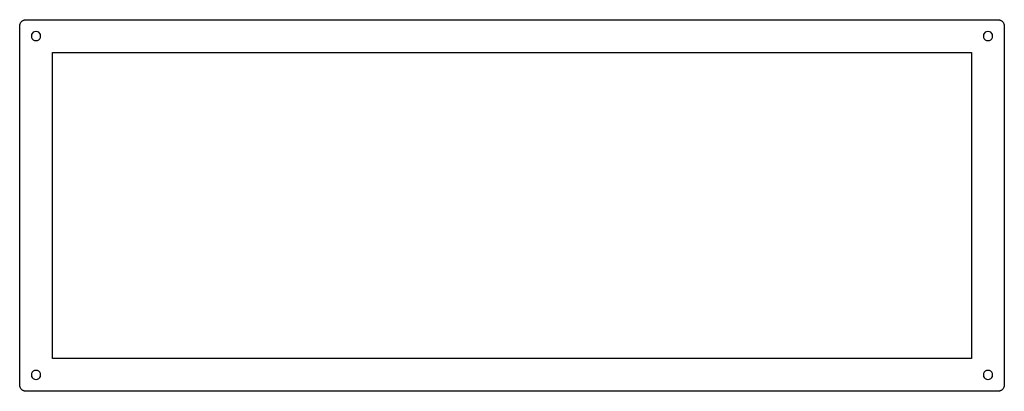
# Model space of a CAD drawing. Extents: x 0 to 306, y 0 to 116.
import ezdxf

# ---------------------------------------------------------------- set-up
doc = ezdxf.new("R2010")
doc.units = 0
doc.layers.get('0').update_dxf_attribs({"linetype": 'CONTINUOUS'})

msp = doc.modelspace()

# ---------------------------------------------------------------- linework, layer by layer
at = {"color": 0}
for p, q in [((0.095085, 113.615), (0.101975, 113.772)), ((0.095085, 2.21451), (0.095085, 113.615)), ((0.101975, 113.772), (0.119889, 113.929)), ((0.119889, 113.929), (0.150206, 114.082)), ((0.150206, 114.082), (0.192925, 114.235)), ((0.192925, 114.235), (0.248047, 114.381)), ((0.248047, 114.381), (0.312815, 114.523)), ((0.312815, 114.523), (0.389985, 114.661)), ((0.389985, 114.661), (0.4768, 114.792)), ((0.4768, 114.792), (0.574643, 114.915)), ((0.574643, 114.915), (0.680752, 115.03)), ((0.680752, 115.03), (0.796505, 115.136)), ((0.796505, 115.136), (0.919152, 115.234)), ((0.919152, 115.234), (1.05006, 115.321)), ((1.05006, 115.321), (1.18787, 115.398)), ((1.18787, 115.398), (1.32981, 115.463)), ((1.32981, 115.463), (1.47588, 115.518)), ((1.47588, 115.518), (1.62884, 115.561)), ((1.62884, 115.561), (1.7818, 115.591)), ((1.7818, 115.591), (1.9389, 115.609)), ((1.9389, 115.609), (2.096, 115.616)), ((2.096, 115.616), (303.997, 115.616)), ((303.997, 115.616), (304.152, 115.609)), ((304.152, 115.609), (304.308, 115.591)), ((304.308, 115.591), (304.462, 115.561)), ((304.462, 115.561), (304.614, 115.518)), ((304.614, 115.518), (304.762, 115.463)), ((304.762, 115.463), (304.903, 115.398)), ((304.903, 115.398), (305.041, 115.321)), ((305.041, 115.321), (305.172, 115.234)), ((305.172, 115.234), (305.295, 115.136)), ((305.295, 115.136), (305.41, 115.03)), ((305.41, 115.03), (305.516, 114.915)), ((305.516, 114.915), (305.615, 114.792)), ((305.615, 114.792), (305.701, 114.661)), ((305.701, 114.661), (305.778, 114.523)), ((305.778, 114.523), (305.843, 114.381)), ((305.843, 114.381), (305.898, 114.235)), ((305.898, 114.235), (305.941, 114.082)), ((305.941, 114.082), (305.971, 113.929)), ((305.971, 113.929), (305.989, 113.772)), ((305.989, 113.772), (305.996, 113.615)), ((305.996, 113.615), (305.996, 2.21451)), ((3.81441, 110.982), (3.74414, 110.541)), ((3.74414, 110.541), (3.81441, 110.101)), ((4.01697, 111.379), (3.81441, 110.982)), ((4.33257, 111.694), (4.01697, 111.379)), ((4.72944, 111.897), (4.33257, 111.694)), ((5.16901, 111.966), (4.72944, 111.897)), ((5.60998, 111.897), (5.16901, 111.966)), ((6.00685, 111.694), (5.60998, 111.897)), ((6.32245, 111.379), (6.00685, 111.694)), ((6.52501, 110.982), (6.32245, 111.379)), ((6.59391, 110.541), (6.52501, 110.982)), ((6.52501, 110.101), (6.59391, 110.541)), ((299.565, 110.982), (299.496, 110.541)), ((299.496, 110.541), (299.565, 110.101)), ((299.769, 111.379), (299.565, 110.982)), ((300.083, 111.694), (299.769, 111.379)), ((300.48, 111.897), (300.083, 111.694)), ((300.921, 111.967), (300.48, 111.897)), ((301.362, 111.897), (300.921, 111.967)), ((301.759, 111.694), (301.362, 111.897)), ((302.073, 111.379), (301.759, 111.694)), ((302.277, 110.982), (302.073, 111.379)), ((302.347, 110.541), (302.277, 110.982)), ((302.277, 110.101), (302.347, 110.541)), ((3.81441, 110.101), (4.01697, 109.704)), ((4.01697, 109.704), (4.33257, 109.389)), ((4.33257, 109.389), (4.72944, 109.186)), ((4.72944, 109.186), (5.16901, 109.116)), ((5.16901, 109.116), (5.60998, 109.186)), ((5.60998, 109.186), (6.00685, 109.389)), ((6.00685, 109.389), (6.32245, 109.704)), ((6.32245, 109.704), (6.52501, 110.101)), ((299.565, 110.101), (299.769, 109.704)), ((299.769, 109.704), (300.083, 109.389)), ((300.083, 109.389), (300.48, 109.186)), ((300.48, 109.186), (300.921, 109.116)), ((300.921, 109.116), (301.362, 109.186)), ((301.362, 109.186), (301.759, 109.389)), ((301.759, 109.389), (302.073, 109.704)), ((302.073, 109.704), (302.277, 110.101)), ((10.2457, 105.467), (295.847, 105.467)), ((10.2457, 10.3642), (10.2457, 105.467)), ((295.847, 105.467), (295.847, 10.3642)), ((295.847, 10.3642), (10.2457, 10.3642)), ((4.01697, 6.12814), (3.81441, 5.73126)), ((4.33257, 6.44232), (4.01697, 6.12814)), ((4.72944, 6.64626), (4.33257, 6.44232)), ((5.16901, 6.7152), (4.72944, 6.64626)), ((5.60998, 6.64626), (5.16901, 6.7152)), ((6.00685, 6.44232), (5.60998, 6.64626)), ((6.32245, 6.12814), (6.00685, 6.44232)), ((6.52501, 5.73126), (6.32245, 6.12814)), ((299.769, 6.12814), (299.565, 5.73126)), ((300.083, 6.44232), (299.769, 6.12814)), ((300.48, 6.64626), (300.083, 6.44232)), ((300.921, 6.7152), (300.48, 6.64626)), ((301.362, 6.64626), (300.921, 6.7152)), ((301.759, 6.44232), (301.362, 6.64626)), ((302.073, 6.12814), (301.759, 6.44232)), ((302.277, 5.73126), (302.073, 6.12814)), ((3.81441, 5.73126), (3.74414, 5.29029)), ((3.74414, 5.29029), (3.81441, 4.84932)), ((3.81441, 4.84932), (4.01697, 4.45244)), ((4.01697, 4.45244), (4.33257, 4.13826)), ((4.33257, 4.13826), (4.72944, 3.93428)), ((4.72944, 3.93428), (5.16901, 3.86539)), ((5.16901, 3.86539), (5.60998, 3.93428)), ((5.60998, 3.93428), (6.00685, 4.13826)), ((6.00685, 4.13826), (6.32245, 4.45244)), ((6.32245, 4.45244), (6.52501, 4.84932)), ((6.59391, 5.29029), (6.52501, 5.73126)), ((6.52501, 4.84932), (6.59391, 5.29029)), ((299.565, 5.73126), (299.496, 5.29029)), ((299.496, 5.29029), (299.565, 4.84932)), ((299.565, 4.84932), (299.769, 4.45244)), ((299.769, 4.45244), (300.083, 4.13826)), ((300.083, 4.13826), (300.48, 3.93428)), ((300.48, 3.93428), (300.921, 3.86539)), ((300.921, 3.86539), (301.362, 3.93428)), ((301.362, 3.93428), (301.759, 4.13826)), ((301.759, 4.13826), (302.073, 4.45244)), ((302.073, 4.45244), (302.277, 4.84932)), ((302.347, 5.29029), (302.277, 5.73126)), ((302.277, 4.84932), (302.347, 5.29029)), ((0.101975, 2.05879), (0.095085, 2.21451)), ((0.119889, 1.90307), (0.101975, 2.05879)), ((0.150206, 1.74873), (0.119889, 1.90307)), ((0.192925, 1.59714), (0.150206, 1.74873)), ((0.248047, 1.4497), (0.192925, 1.59714)), ((0.312815, 1.30776), (0.248047, 1.4497)), ((0.389985, 1.16996), (0.312815, 1.30776)), ((0.4768, 1.03904), (0.389985, 1.16996)), ((0.574643, 0.916397), (0.4768, 1.03904)), ((0.680752, 0.80064), (0.574643, 0.916397)), ((0.796505, 0.694531), (0.680752, 0.80064)), ((0.919152, 0.596692), (0.796505, 0.694531)), ((1.05006, 0.509873), (0.919152, 0.596692)), ((1.18787, 0.432703), (1.05006, 0.509873)), ((1.32981, 0.367937), (1.18787, 0.432703)), ((1.47588, 0.312815), (1.32981, 0.367937)), ((1.62884, 0.270095), (1.47588, 0.312815)), ((1.7818, 0.239779), (1.62884, 0.270095)), ((1.9389, 0.221864), (1.7818, 0.239779)), ((2.096, 0.214974), (1.9389, 0.221864)), ((303.995, 0.214974), (2.096, 0.214974)), ((304.152, 0.221864), (303.995, 0.214974)), ((304.308, 0.239779), (304.152, 0.221864)), ((304.462, 0.270095), (304.308, 0.239779)), ((304.614, 0.312815), (304.462, 0.270095)), ((304.762, 0.367937), (304.614, 0.312815)), ((304.903, 0.432703), (304.762, 0.367937)), ((305.041, 0.509873), (304.903, 0.432703)), ((305.172, 0.596692), (305.041, 0.509873)), ((305.295, 0.694531), (305.172, 0.596692)), ((305.41, 0.80064), (305.295, 0.694531)), ((305.516, 0.916397), (305.41, 0.80064)), ((305.615, 1.03904), (305.516, 0.916397)), ((305.701, 1.16996), (305.615, 1.03904)), ((305.778, 1.30776), (305.701, 1.16996)), ((305.843, 1.4497), (305.778, 1.30776)), ((305.898, 1.59714), (305.843, 1.4497)), ((305.941, 1.74873), (305.898, 1.59714)), ((305.971, 1.90307), (305.941, 1.74873)), ((305.989, 2.05879), (305.971, 1.90307)), ((305.996, 2.21451), (305.989, 2.05879))]:
    msp.add_line(p, q, dxfattribs=at)

doc.saveas('drawing.dxf')
